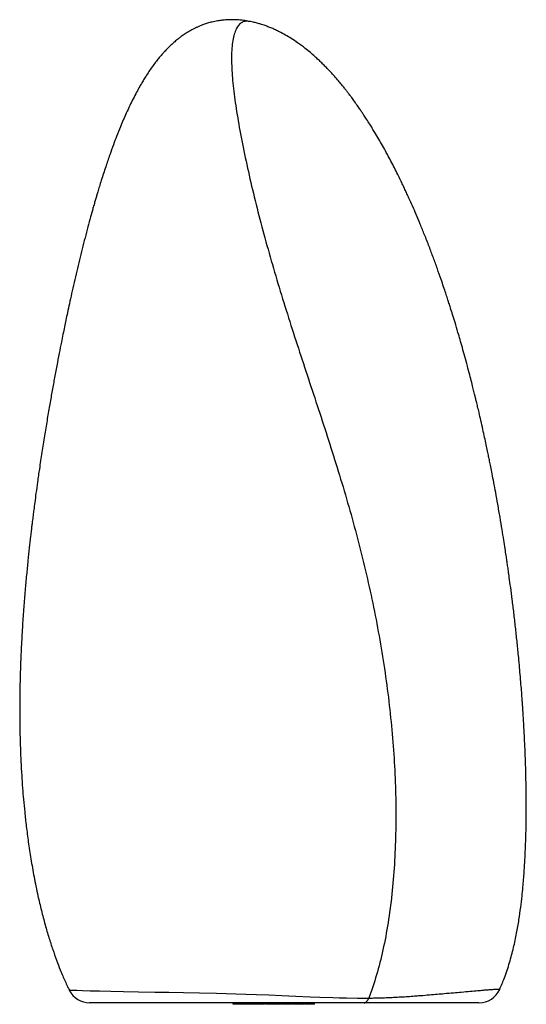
# Model space of a CAD drawing. Header units: millimetres. Extents: x 25 to 247, y 72 to 194.
# Tile 1 of 3: x 25 to 59, y 72 to 137. Entities that reach past the tile are written whole.
import ezdxf

# ---------------------------------------------------------------- set-up
doc = ezdxf.new("R2010")
doc.units = ezdxf.units.MM

msp = doc.modelspace()

# ---------------------------------------------------------------- linework, layer by layer
at = {"color": 7, "linetype": 'Continuous', "lineweight": 25}
for p, q in [((40.542, 136.668), (40.539, 136.668)), ((57.088, 72.582), (57.089, 72.58)), ((39.456, 71.591), (39.456, 71.691)), ((39.457, 71.591), (39.456, 71.591)), ((39.457, 71.591), (39.457, 71.691)), ((39.582, 71.591), (39.582, 71.691)), ((39.823, 71.591), (39.794, 71.591)), ((39.863, 71.591), (39.863, 71.691)), ((39.973, 71.591), (39.973, 71.691)), ((40.244, 71.591), (40.244, 71.691)), ((40.335, 71.591), (40.335, 71.691)), ((40.34, 71.591), (40.335, 71.591)), ((40.34, 71.591), (40.34, 71.691)), ((40.52, 71.591), (40.52, 71.691)), ((40.857, 71.591), (40.857, 71.691)), ((41.267, 71.591), (41.267, 71.691)), ((41.437, 71.591), (41.437, 71.691)), ((41.438, 71.591), (41.437, 71.591)), ((41.438, 71.591), (41.438, 71.691)), ((41.539, 71.591), (41.455, 71.591)), ((41.577, 71.591), (41.577, 71.691)), ((41.604, 71.591), (41.604, 71.691)), ((41.677, 71.591), (41.677, 71.691)), ((41.784, 71.591), (41.784, 71.691)), ((41.912, 71.591), (41.912, 71.691)), ((42.146, 71.591), (42.146, 71.691)), ((42.168, 71.591), (42.168, 71.691)), ((42.273, 71.591), (42.171, 71.591)), ((42.277, 71.591), (42.277, 71.691)), ((42.306, 71.591), (42.306, 71.691)), ((42.319, 71.591), (42.311, 71.591)), ((42.368, 71.591), (42.368, 71.691)), ((42.431, 71.591), (42.431, 71.691)), ((42.448, 71.591), (42.445, 71.591)), ((42.459, 71.591), (42.459, 71.691)), ((42.477, 71.591), (42.477, 71.691)), ((42.497, 71.591), (42.488, 71.591)), ((42.51, 71.591), (42.497, 71.591)), ((42.522, 71.591), (42.522, 71.691)), ((42.585, 71.591), (42.585, 71.691)), ((42.613, 71.591), (42.613, 71.691)), ((42.637, 71.591), (42.637, 71.691)), ((42.663, 71.591), (42.663, 71.691)), ((42.733, 71.591), (42.733, 71.691)), ((42.839, 71.591), (42.839, 71.691)), ((42.97, 71.591), (42.97, 71.691)), ((43.098, 71.591), (43.098, 71.691)), ((43.187, 71.591), (43.152, 71.591)), ((43.204, 71.591), (43.204, 71.691)), ((43.277, 71.591), (43.277, 71.691)), ((43.304, 71.591), (43.304, 71.691)), ((43.311, 71.591), (43.311, 71.691)), ((43.339, 71.591), (43.339, 71.691)), ((43.402, 71.591), (43.402, 71.691)), ((43.409, 71.591), (43.409, 71.691)), ((43.434, 71.591), (43.434, 71.691)), ((43.447, 71.591), (43.443, 71.591)), ((43.498, 71.591), (43.498, 71.691)), ((43.513, 71.591), (43.503, 71.591)), ((43.561, 71.591), (43.561, 71.691)), ((43.589, 71.591), (43.589, 71.691)), ((43.601, 71.591), (43.601, 71.691)), ((43.634, 71.591), (43.634, 71.691)), ((43.683, 71.591), (43.683, 71.691)), ((43.743, 71.591), (43.743, 71.691)), ((43.801, 71.591), (43.801, 71.691)), ((43.85, 71.591), (43.85, 71.691)), ((43.884, 71.591), (43.884, 71.691)), ((43.896, 71.591), (43.896, 71.691)), ((43.91, 71.591), (43.91, 71.691)), ((43.916, 71.591), (43.916, 71.691)), ((43.924, 71.591), (43.924, 71.691)), ((43.986, 71.591), (43.986, 71.691)), ((44.05, 71.591), (44.05, 71.691)), ((44.078, 71.591), (44.078, 71.691)), ((44.15, 71.591), (44.083, 71.591)), ((44.168, 71.591), (44.168, 71.691)), ((44.195, 71.591), (44.195, 71.691)), ((44.268, 71.591), (44.268, 71.691)), ((44.374, 71.591), (44.374, 71.691)), ((44.502, 71.591), (44.502, 71.691)), ((44.655, 71.591), (44.655, 71.691)), ((44.663, 71.591), (44.663, 71.691)), ((44.683, 71.591), (44.683, 71.691)), ((44.696, 71.591), (44.687, 71.591)), ((44.706, 71.591), (44.696, 71.591)), ((44.712, 71.591), (44.712, 71.691)), ((44.746, 71.591), (44.746, 71.691)), ((44.809, 71.591), (44.809, 71.691)), ((44.836, 71.591), (44.836, 71.691))]:
    msp.add_line(p, q, dxfattribs=at)
at = {"color": 8, "linetype": 'Continuous', "lineweight": 25, "flags": 128}
msp.add_lwpolyline([(28.622, 72.527), (28.621, 72.527), (28.677, 72.529), (28.842, 72.526), (29.117, 72.518), (29.499, 72.508), (30.004, 72.494), (30.623, 72.479), (31.356, 72.462), (32.214, 72.445), (33.189, 72.426), (34.276, 72.406), (35.197, 72.39), (36.185, 72.371), (37.241, 72.349), (38.364, 72.323), (39.633, 72.288), (40.304, 72.267), (40.999, 72.243), (41.82, 72.213), (42.678, 72.178), (43.597, 72.138), (44.559, 72.096), (45.19, 72.07), (46.055, 72.038), (46.501, 72.024), (46.949, 72.014), (47.691, 72.004), (48.429, 72.005), (48.429, 72.005), (48.429, 72.005)], dxfattribs=at)
at = {"color": 7, "linetype": 'Continuous', "lineweight": 25, "flags": 128}
msp.add_lwpolyline([(48.126, 71.691), (48.167, 71.696), (48.207, 71.712), (48.247, 71.737), (48.286, 71.772), (48.324, 71.817), (48.361, 71.871), (48.396, 71.934), (48.429, 72.005)], dxfattribs=at)
at = {"color": 7, "linetype": 'Continuous', "lineweight": 25}
for centre, start, end in [((29.966, 73.191), 206.27471, 269.99481), ((55.724, 73.191), 270.07948, 335.90998)]:
    msp.add_arc(centre, 1.5, start, end, dxfattribs=at)
for points, knots in [([(40.541, 136.671), (40.405, 136.695), (40.145, 136.739), (39.822, 136.77), (39.557, 136.783), (39.35, 136.785), (39.153, 136.781), (38.924, 136.768), (38.645, 136.739), (38.32, 136.687), (37.995, 136.614), (37.699, 136.528), (37.452, 136.443), (37.246, 136.361), (37.061, 136.28), (36.896, 136.201), (36.736, 136.117), (36.58, 136.03), (36.429, 135.94), (36.289, 135.85), (36.157, 135.762), (36.012, 135.658), (35.818, 135.511), (35.588, 135.323), (35.341, 135.1), (35.11, 134.874), (34.915, 134.669), (34.738, 134.471), (34.567, 134.269), (34.372, 134.027), (34.155, 133.739), (33.939, 133.431), (33.744, 133.137), (33.574, 132.866), (33.422, 132.614), (33.255, 132.323), (33.06, 131.97), (32.84, 131.547), (32.614, 131.085), (32.329, 130.471), (32.036, 129.789), (31.758, 129.092), (31.522, 128.467), (31.281, 127.799), (31.064, 127.164), (30.88, 126.6), (30.741, 126.163), (30.615, 125.759), (30.513, 125.42), (30.429, 125.137), (30.352, 124.876), (30.272, 124.6), (30.162, 124.215), (30.018, 123.699), (29.842, 123.048), (29.657, 122.343), (29.472, 121.613), (29.29, 120.877), (29.113, 120.134), (28.94, 119.391), (28.777, 118.671), (28.63, 118.003), (28.503, 117.416), (28.395, 116.906), (28.297, 116.432), (28.198, 115.951), (28.08, 115.368), (27.943, 114.671), (27.785, 113.852), (27.626, 112.997), (27.465, 112.112), (27.305, 111.201), (27.14, 110.233), (26.972, 109.208), (26.804, 108.134), (26.65, 107.115), (26.521, 106.211), (26.419, 105.473), (26.337, 104.86), (26.274, 104.371), (26.229, 104.021), (26.197, 103.761), (26.169, 103.531), (26.136, 103.262), (26.098, 102.939), (26.041, 102.452), (25.967, 101.788), (25.877, 100.935), (25.784, 99.994), (25.692, 98.968), (25.603, 97.858), (25.52, 96.668), (25.448, 95.404), (25.392, 94.108), (25.355, 92.833), (25.338, 91.635), (25.339, 90.526), (25.353, 89.503), (25.38, 88.556), (25.417, 87.643), (25.465, 86.77), (25.522, 85.936), (25.588, 85.131), (25.669, 84.285), (25.773, 83.345), (25.908, 82.31), (26.076, 81.194), (26.286, 80.007), (26.518, 78.869), (26.765, 77.813), (27.009, 76.883), (27.261, 76.017), (27.514, 75.232), (27.765, 74.524), (27.988, 73.948), (28.18, 73.485), (28.34, 73.122), (28.486, 72.805), (28.581, 72.61), (28.622, 72.527)], [0, 0, 0, 0, 0.007217, 0.013871, 0.019597, 0.024081, 0.02751, 0.03143, 0.036301, 0.042551, 0.049888, 0.056791, 0.062817, 0.067612, 0.071494, 0.075274, 0.078945, 0.082489, 0.085886, 0.089068, 0.091981, 0.09479, 0.098552, 0.104481, 0.11051, 0.116032, 0.120791, 0.124771, 0.128864, 0.13339, 0.139101, 0.145189, 0.15056, 0.15516, 0.159467, 0.163583, 0.169864, 0.176844, 0.184058, 0.191746, 0.205469, 0.215278, 0.223289, 0.233151, 0.244714, 0.251046, 0.257729, 0.263694, 0.268605, 0.272405, 0.275874, 0.279809, 0.284224, 0.292331, 0.301784, 0.311951, 0.322278, 0.332753, 0.34317, 0.353701, 0.364156, 0.373569, 0.381878, 0.388845, 0.395031, 0.401737, 0.409018, 0.419442, 0.430869, 0.443247, 0.45511, 0.467747, 0.481163, 0.495359, 0.510329, 0.525694, 0.537585, 0.547768, 0.556227, 0.562953, 0.567945, 0.570704, 0.573678, 0.577374, 0.58179, 0.586926, 0.597384, 0.609031, 0.621851, 0.635823, 0.650913, 0.667079, 0.684267, 0.702329, 0.719765, 0.736048, 0.75094, 0.76477, 0.777567, 0.789363, 0.801811, 0.813027, 0.823257, 0.83461, 0.847557, 0.861683, 0.877039, 0.893437, 0.910677, 0.924167, 0.937466, 0.949642, 0.960752, 0.970881, 0.980106, 0.985834, 0.991207, 0.996242, 1, 1, 1, 1]), ([(57.089, 72.58), (57.197, 72.832), (57.445, 73.408), (57.745, 74.335), (58.009, 75.325), (58.211, 76.275), (58.366, 77.168), (58.483, 77.987), (58.568, 78.706), (58.63, 79.324), (58.676, 79.855), (58.713, 80.352), (58.744, 80.833), (58.775, 81.397), (58.804, 82.033), (58.827, 82.742), (58.842, 83.453), (58.851, 84.197), (58.852, 84.92), (58.846, 85.617), (58.836, 86.309), (58.818, 87.075), (58.79, 87.942), (58.758, 88.732), (58.725, 89.397), (58.7, 89.877), (58.676, 90.296), (58.655, 90.64), (58.638, 90.918), (58.621, 91.171), (58.603, 91.442), (58.578, 91.799), (58.544, 92.255), (58.5, 92.813), (58.449, 93.423), (58.393, 94.056), (58.324, 94.791), (58.24, 95.628), (58.139, 96.564), (58.033, 97.488), (57.925, 98.364), (57.824, 99.152), (57.739, 99.779), (57.672, 100.261), (57.62, 100.627), (57.57, 100.966), (57.515, 101.337), (57.446, 101.794), (57.357, 102.37), (57.246, 103.064), (57.114, 103.856), (56.972, 104.673), (56.833, 105.441), (56.708, 106.111), (56.598, 106.682), (56.505, 107.155), (56.428, 107.538), (56.358, 107.882), (56.284, 108.241), (56.195, 108.66), (56.092, 109.14), (55.975, 109.675), (55.851, 110.224), (55.736, 110.725), (55.638, 111.14), (55.56, 111.466), (55.494, 111.742), (55.425, 112.024), (55.341, 112.363), (55.234, 112.786), (55.104, 113.293), (54.952, 113.869), (54.789, 114.472), (54.627, 115.056), (54.476, 115.587), (54.315, 116.141), (54.15, 116.694), (53.983, 117.237), (53.849, 117.665), (53.737, 118.016), (53.634, 118.337), (53.516, 118.696), (53.375, 119.12), (53.19, 119.662), (52.965, 120.304), (52.702, 121.029), (52.42, 121.78), (52.13, 122.526), (51.843, 123.233), (51.577, 123.867), (51.329, 124.439), (51.125, 124.895), (50.959, 125.261), (50.824, 125.551), (50.683, 125.85), (50.524, 126.18), (50.339, 126.557), (50.127, 126.978), (49.876, 127.465), (49.612, 127.958), (49.343, 128.443), (49.093, 128.88), (48.868, 129.262), (48.667, 129.593), (48.485, 129.886), (48.3, 130.175), (48.129, 130.437), (47.98, 130.661), (47.83, 130.881), (47.652, 131.137), (47.454, 131.414), (47.264, 131.672), (47.104, 131.885), (46.959, 132.073), (46.809, 132.262), (46.63, 132.485), (46.411, 132.747), (46.169, 133.027), (45.936, 133.285), (45.725, 133.511), (45.526, 133.717), (45.319, 133.922), (45.101, 134.131), (44.85, 134.362), (44.557, 134.617), (44.175, 134.928), (43.754, 135.241), (43.314, 135.534), (42.911, 135.776), (42.569, 135.959), (42.276, 136.102), (42.017, 136.217), (41.792, 136.308), (41.629, 136.369), (41.493, 136.417), (41.318, 136.475), (41.097, 136.542), (40.825, 136.613), (40.642, 136.651), (40.541, 136.671)], [0, 0, 0, 0, 0.012867, 0.029437, 0.045243, 0.060157, 0.074025, 0.086693, 0.098012, 0.10733, 0.115455, 0.123246, 0.130787, 0.138064, 0.14976, 0.160586, 0.171417, 0.182825, 0.194576, 0.204037, 0.213951, 0.225242, 0.238049, 0.252428, 0.260198, 0.267454, 0.273589, 0.278583, 0.282418, 0.285579, 0.289385, 0.293917, 0.300659, 0.308585, 0.317397, 0.326241, 0.335064, 0.348144, 0.361151, 0.37407, 0.386579, 0.397523, 0.406767, 0.412573, 0.417518, 0.421915, 0.426585, 0.432876, 0.440811, 0.45039, 0.461607, 0.473601, 0.484231, 0.493497, 0.501404, 0.507959, 0.513179, 0.517313, 0.522305, 0.528148, 0.534833, 0.542349, 0.550518, 0.557802, 0.563384, 0.567932, 0.571454, 0.57501, 0.57978, 0.585748, 0.592894, 0.601191, 0.610157, 0.618447, 0.625989, 0.6328, 0.642064, 0.649639, 0.656119, 0.660532, 0.66479, 0.669966, 0.676131, 0.683252, 0.693571, 0.704223, 0.715149, 0.726768, 0.737344, 0.746853, 0.755359, 0.76327, 0.767659, 0.772088, 0.776599, 0.781451, 0.787314, 0.794141, 0.801125, 0.810143, 0.817402, 0.824241, 0.831128, 0.835768, 0.840348, 0.845475, 0.849968, 0.853259, 0.856559, 0.860956, 0.8661, 0.870522, 0.874065, 0.876962, 0.880217, 0.883919, 0.888592, 0.89413, 0.898973, 0.902761, 0.906745, 0.910671, 0.914716, 0.919203, 0.924825, 0.931029, 0.94022, 0.947808, 0.954862, 0.962448, 0.967464, 0.972088, 0.976432, 0.978669, 0.981035, 0.984137, 0.988206, 0.993418, 1, 1, 1, 1]), ([(39.351, 134.311), (39.348, 133.944), (39.364, 133.538), (39.431, 132.657), (39.482, 132.181), (39.615, 131.172), (39.697, 130.638), (39.889, 129.521), (39.998, 128.939), (40.241, 127.737), (40.374, 127.118), (40.661, 125.855), (40.815, 125.211), (41.14, 123.907), (41.312, 123.246), (41.671, 121.916), (41.859, 121.247), (42.247, 119.906), (42.447, 119.235), (42.858, 117.89), (43.069, 117.217), (43.713, 115.199), (44.157, 113.855), (44.826, 111.831), (45.049, 111.155), (45.493, 109.798), (45.713, 109.116), (46.148, 107.747), (46.362, 107.06), (46.78, 105.676), (46.984, 104.98), (47.379, 103.579), (47.57, 102.874), (47.937, 101.458), (48.112, 100.747), (48.444, 99.317), (48.601, 98.598), (48.896, 97.158), (49.033, 96.436), (49.287, 94.991), (49.403, 94.268), (49.613, 92.822), (49.707, 92.1), (49.873, 90.658), (49.944, 89.939), (50.063, 88.507), (50.11, 87.794), (50.181, 86.375), (50.204, 85.67), (50.226, 84.27), (50.224, 83.576), (50.194, 82.203), (50.166, 81.524), (50.082, 80.187), (50.027, 79.529), (49.888, 78.238), (49.805, 77.607), (49.608, 76.377), (49.496, 75.779), (49.241, 74.624), (49.099, 74.066), (48.786, 72.999), (48.614, 72.489), (48.429, 72.005)], [0, 0, 0, 0, 0.03125, 0.03125, 0.0625, 0.0625, 0.09375, 0.09375, 0.125, 0.125, 0.15625, 0.15625, 0.1875, 0.1875, 0.21875, 0.21875, 0.25, 0.25, 0.28125, 0.28125, 0.3125, 0.3125, 0.375, 0.375, 0.40625, 0.40625, 0.4375, 0.4375, 0.46875, 0.46875, 0.5, 0.5, 0.53125, 0.53125, 0.5625, 0.5625, 0.59375, 0.59375, 0.625, 0.625, 0.65625, 0.65625, 0.6875, 0.6875, 0.71875, 0.71875, 0.75, 0.75, 0.78125, 0.78125, 0.8125, 0.8125, 0.84375, 0.84375, 0.875, 0.875, 0.90625, 0.90625, 0.9375, 0.9375, 0.96875, 0.96875, 1, 1, 1, 1]), ([(48.126, 71.691), (47.931, 71.691), (47.541, 71.691), (46.886, 71.691), (46.187, 71.691), (45.423, 71.691), (44.647, 71.691), (43.868, 71.691), (43.122, 71.691), (42.407, 71.691), (41.651, 71.691), (40.857, 71.691), (40.036, 71.691), (39.15, 71.691), (38.212, 71.691), (37.239, 71.691), (36.325, 71.691), (35.36, 71.691), (34.375, 71.691), (33.405, 71.691), (32.571, 71.691), (31.867, 71.691), (31.283, 71.691), (30.805, 71.691), (30.431, 71.691), (30.166, 71.691), (29.998, 71.691), (29.977, 71.691), (29.966, 71.691)], [0, 0, 0, 0, 0.016396, 0.032796, 0.052764, 0.072763, 0.095882, 0.119104, 0.142453, 0.165841, 0.189099, 0.219363, 0.249649, 0.279923, 0.32162, 0.363368, 0.405123, 0.446831, 0.5045, 0.562225, 0.619897, 0.674027, 0.728312, 0.782683, 0.837064, 0.891369, 0.945514, 1, 1, 1, 1]), ([(44.632, 71.591), (44.613, 71.591), (44.571, 71.591), (44.526, 71.591), (44.502, 71.591)], [0, 0, 0, 0, 0.4735985, 1, 1, 1, 1]), ([(44.819, 71.591), (44.814, 71.591), (44.809, 71.591), (44.802, 71.591), (44.802, 71.591)], [0, 0, 0, 0, 0.993311, 1, 1, 1, 1]), ([(55.715, 71.691), (55.711, 71.691), (55.703, 71.691), (55.544, 71.691), (55.298, 71.691), (55.011, 71.691), (54.719, 71.691), (54.353, 71.691), (53.901, 71.691), (53.427, 71.691), (52.976, 71.691), (52.576, 71.691), (52.114, 71.691), (51.575, 71.691), (51.029, 71.691), (50.5, 71.691), (50.011, 71.691), (49.52, 71.691), (49.043, 71.691), (48.601, 71.691), (48.284, 71.691), (48.126, 71.691)], [0, 0, 0, 0, 0.092759, 0.209842, 0.326889, 0.398211, 0.469614, 0.540996, 0.612306, 0.683549, 0.722827, 0.76224, 0.801606, 0.840835, 0.879959, 0.90384, 0.927751, 0.951565, 0.967705, 0.983888, 1, 1, 1, 1])]:
    msp.add_open_spline(points, degree=3, knots=knots, dxfattribs=at)
at = {"color": 8, "linetype": 'Continuous', "lineweight": 25}
for points, knots in [([(40.539, 136.668), (40.455, 136.678), (40.277, 136.7), (40.044, 136.617), (39.833, 136.448), (39.66, 136.187), (39.524, 135.842), (39.428, 135.415), (39.366, 134.913), (39.356, 134.512), (39.351, 134.311)], [0, 0, 0, 0, 0.113661, 0.240991, 0.369058, 0.497523, 0.623769, 0.749787, 0.875287, 1, 1, 1, 1]), ([(48.429, 72.005), (48.429, 72.005), (48.574, 72.007), (48.861, 72.012), (49.28, 72.023), (49.685, 72.037), (50.119, 72.057), (50.569, 72.082), (51.029, 72.111), (51.457, 72.142), (51.94, 72.179), (52.452, 72.22), (52.969, 72.264), (53.51, 72.312), (54.049, 72.359), (54.624, 72.41), (55.159, 72.457), (55.637, 72.499), (56.023, 72.533), (56.333, 72.559), (56.607, 72.58), (56.839, 72.596), (57.004, 72.602), (57.092, 72.598), (57.089, 72.586), (57.088, 72.582)], [0, 0, 0, 0, 0, 0.01393, 0.027861, 0.042164, 0.056469, 0.075782, 0.0951, 0.114907, 0.134718, 0.167382, 0.200107, 0.232811, 0.283385, 0.333974, 0.402016, 0.470128, 0.538319, 0.606529, 0.674653, 0.761866, 0.849113, 0.936363, 1, 1, 1, 1])]:
    msp.add_open_spline(points, degree=3, knots=knots, dxfattribs=at)
at = {"color": 7, "linetype": 'Continuous', "lineweight": 25}
for points in [[(39.582, 71.591), (39.505, 71.591), (39.457, 71.591), (39.457, 71.591)], [(39.863, 71.591), (39.753, 71.591), (39.654, 71.591), (39.582, 71.591)], [(39.973, 71.591), (39.913, 71.591), (39.872, 71.591), (39.863, 71.591)], [(40.244, 71.591), (40.138, 71.591), (40.042, 71.591), (39.973, 71.591)], [(40.335, 71.591), (40.305, 71.591), (40.275, 71.591), (40.244, 71.591)], [(40.52, 71.591), (40.444, 71.591), (40.382, 71.591), (40.34, 71.591)], [(40.857, 71.591), (40.731, 71.591), (40.615, 71.591), (40.52, 71.591)], [(41.267, 71.591), (41.163, 71.591), (41.017, 71.591), (40.857, 71.591)], [(41.437, 71.591), (41.437, 71.591), (41.372, 71.591), (41.267, 71.591)], [(41.677, 71.591), (41.647, 71.591), (41.622, 71.591), (41.604, 71.591)], [(41.784, 71.591), (41.744, 71.591), (41.708, 71.591), (41.677, 71.591)], [(41.912, 71.591), (41.867, 71.591), (41.824, 71.591), (41.784, 71.591)], [(42.146, 71.591), (42.082, 71.591), (42.004, 71.591), (41.912, 71.591)], [(42.306, 71.591), (42.29, 71.591), (42.28, 71.591), (42.277, 71.591)], [(42.368, 71.591), (42.343, 71.591), (42.323, 71.591), (42.306, 71.591)], [(42.431, 71.591), (42.414, 71.591), (42.393, 71.591), (42.368, 71.591)], [(42.459, 71.591), (42.457, 71.591), (42.448, 71.591), (42.431, 71.591)], [(42.477, 71.591), (42.465, 71.591), (42.459, 71.591), (42.459, 71.591)], [(42.522, 71.591), (42.504, 71.591), (42.489, 71.591), (42.477, 71.591)], [(42.585, 71.591), (42.567, 71.591), (42.546, 71.591), (42.522, 71.591)], [(42.613, 71.591), (42.612, 71.591), (42.603, 71.591), (42.585, 71.591)], [(42.733, 71.591), (42.703, 71.591), (42.68, 71.591), (42.663, 71.591)], [(42.839, 71.591), (42.798, 71.591), (42.763, 71.591), (42.733, 71.591)], [(42.97, 71.591), (42.924, 71.591), (42.88, 71.591), (42.839, 71.591)], [(43.098, 71.591), (43.058, 71.591), (43.015, 71.591), (42.97, 71.591)], [(43.204, 71.591), (43.174, 71.591), (43.139, 71.591), (43.098, 71.591)], [(43.277, 71.591), (43.259, 71.591), (43.235, 71.591), (43.204, 71.591)], [(43.339, 71.591), (43.33, 71.591), (43.321, 71.591), (43.311, 71.591)], [(43.402, 71.591), (43.384, 71.591), (43.363, 71.591), (43.339, 71.591)], [(43.434, 71.591), (43.417, 71.591), (43.409, 71.591), (43.409, 71.591)], [(43.498, 71.591), (43.472, 71.591), (43.451, 71.591), (43.434, 71.591)], [(43.561, 71.591), (43.543, 71.591), (43.522, 71.591), (43.498, 71.591)], [(43.589, 71.591), (43.589, 71.591), (43.58, 71.591), (43.561, 71.591)], [(43.601, 71.591), (43.593, 71.591), (43.589, 71.591), (43.589, 71.591)], [(43.634, 71.591), (43.621, 71.591), (43.61, 71.591), (43.601, 71.591)], [(43.683, 71.591), (43.665, 71.591), (43.648, 71.591), (43.634, 71.591)], [(43.743, 71.591), (43.722, 71.591), (43.702, 71.591), (43.683, 71.591)], [(43.801, 71.591), (43.783, 71.591), (43.763, 71.591), (43.743, 71.591)], [(43.85, 71.591), (43.836, 71.591), (43.819, 71.591), (43.801, 71.591)], [(43.884, 71.591), (43.875, 71.591), (43.864, 71.591), (43.85, 71.591)], [(43.896, 71.591), (43.896, 71.591), (43.892, 71.591), (43.884, 71.591)], [(43.91, 71.591), (43.901, 71.591), (43.896, 71.591), (43.896, 71.591)], [(43.916, 71.591), (43.914, 71.591), (43.912, 71.591), (43.91, 71.591)], [(43.924, 71.591), (43.921, 71.591), (43.918, 71.591), (43.916, 71.591)], [(43.986, 71.591), (43.961, 71.591), (43.94, 71.591), (43.924, 71.591)], [(44.05, 71.591), (44.032, 71.591), (44.01, 71.591), (43.986, 71.591)], [(44.078, 71.591), (44.077, 71.591), (44.068, 71.591), (44.05, 71.591)], [(44.268, 71.591), (44.237, 71.591), (44.212, 71.591), (44.195, 71.591)], [(44.374, 71.591), (44.334, 71.591), (44.298, 71.591), (44.268, 71.591)], [(44.502, 71.591), (44.457, 71.591), (44.415, 71.591), (44.374, 71.591)], [(44.663, 71.591), (44.658, 71.591), (44.655, 71.591), (44.655, 71.591)], [(44.683, 71.591), (44.674, 71.591), (44.668, 71.591), (44.663, 71.591)], [(44.712, 71.591), (44.701, 71.591), (44.691, 71.591), (44.683, 71.591)], [(44.746, 71.591), (44.734, 71.591), (44.723, 71.591), (44.712, 71.591)], [(44.768, 71.591), (44.758, 71.591), (44.747, 71.591), (44.735, 71.591)], [(44.809, 71.591), (44.791, 71.591), (44.77, 71.591), (44.746, 71.591)], [(44.836, 71.591), (44.836, 71.591), (44.827, 71.591), (44.809, 71.591)]]:
    msp.add_open_spline(points, degree=3, dxfattribs=at)

doc.saveas('drawing.dxf')
